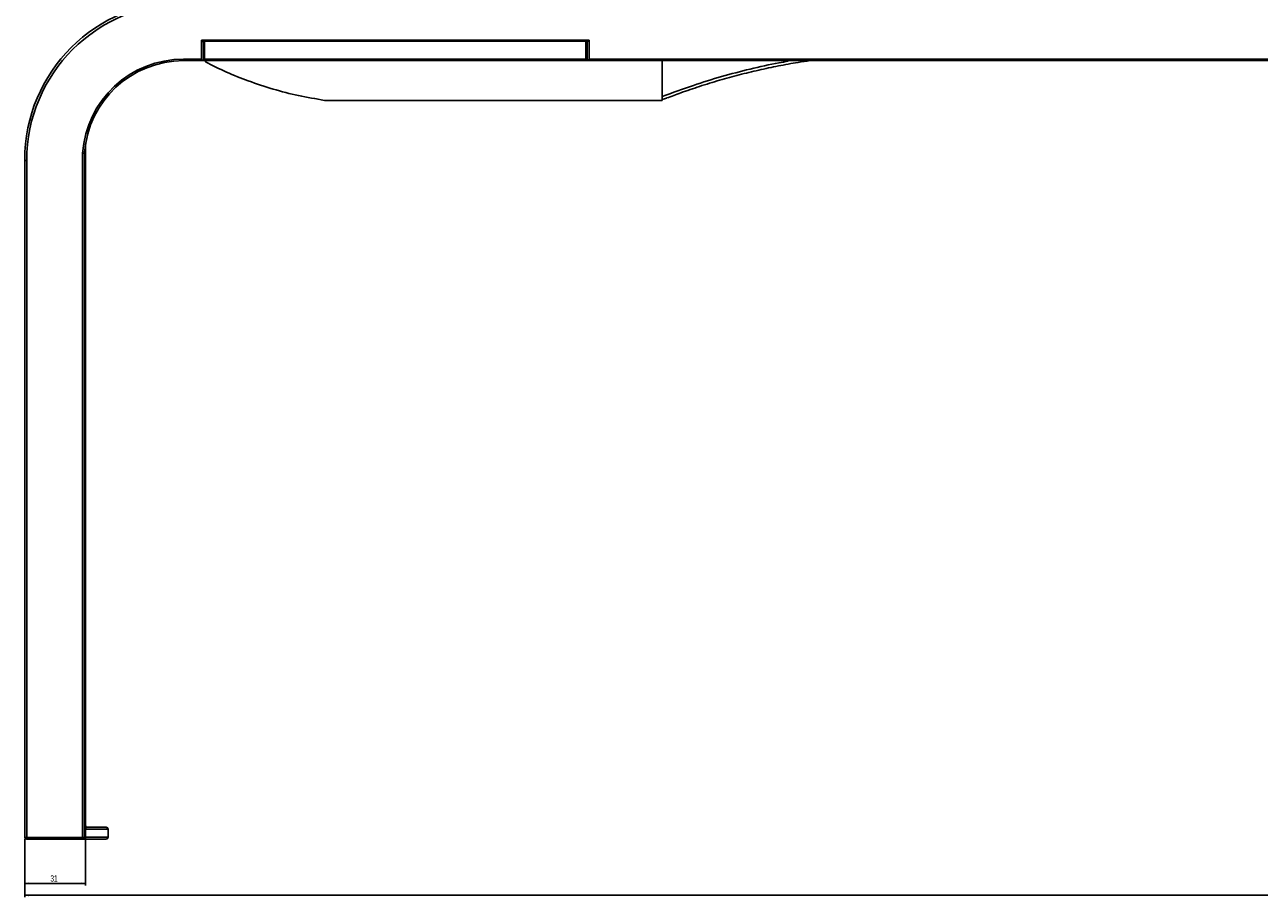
# Model space of a CAD drawing. Header units: millimetres. Extents: x 105 to 2940, y 116 to 1558.
# Tile 5 of 33: x 105 to 727, y 771 to 1211. Entities that reach past the tile are written whole.
import ezdxf

# ---------------------------------------------------------------- set-up
doc = ezdxf.new("R2010")
doc.units = ezdxf.units.MM
doc.layers.add('FORMAT', color=7, linetype='Continuous')
doc.styles.add('SLDTEXTSTYLE0', font='TXT', dxfattribs={"width": 0.605})
doc.dimstyles.new('SLDDIMSTYLE0', dxfattribs={"dimtxt": 3.081982, "dimasz": 2, "dimexe": 0, "dimexo": 0.0625, "dimgap": 0.770496, "dimtad": 1, "dimdec": 0, "dimrnd": 1e-09, "dimzin": 12, "dimdsep": 46, "dimtxsty": 'SLDTEXTSTYLE0', "dimsah": 1, "dimcen": 0.09, "dimadec": 0, "dimazin": 3, "dimtfac": 1, "dimtofl": 0, "dimtmove": 0, "dimatfit": 3, "dimfxl": 0, "dimfrac": 2, "dimtolj": 1, "dimtzin": 12, "dimarcsym": 0})
doc.dimstyles.new('SLDDIMSTYLE1', dxfattribs={"dimtxt": 3.081982, "dimasz": 2, "dimexe": 0, "dimexo": 0.0625, "dimgap": 0.770496, "dimtad": 1, "dimrnd": 1e-09, "dimzin": 12, "dimdsep": 46, "dimtxsty": 'SLDTEXTSTYLE0', "dimsah": 1, "dimcen": 0.09, "dimadec": 0, "dimazin": 3, "dimtfac": 1, "dimtofl": 0, "dimtmove": 0, "dimatfit": 3, "dimfxl": 0, "dimfrac": 2, "dimtolj": 1, "dimtzin": 12, "dimarcsym": 0})

# ---------------------------------------------------------------- blocks, each defined once
blk = doc.blocks.new('_D_1')
at = {"layer": 'FORMAT'}
for p, q in [((104.76, 800.52), (104.76, 771.2)), ((2124.76, 800.52), (2124.76, 771.2)), ((104.76, 772.19), (2124.76, 772.19))]:
    blk.add_line(p, q, dxfattribs=at)
for points in [[(104.76, 772.19), (106.76, 771.69), (106.76, 772.69)], [(2124.76, 772.19), (2122.76, 772.69), (2122.76, 771.69)]]:
    blk.add_solid(points, dxfattribs=at)
at = {"layer": 'FORMAT', "insert": (1110.06, 776.28), "char_height": 3.175, "attachment_point": 1, "style": 'SLDTEXTSTYLE0'}
blk.add_mtext('2020', dxfattribs=at)
blk = doc.blocks.new('_D_3')
at = {"layer": 'FORMAT'}
for p, q in [((135.42, 805.96), (135.42, 777.2)), ((104.76, 800.52), (104.76, 777.2)), ((104.76, 778.19), (135.42, 778.19))]:
    blk.add_line(p, q, dxfattribs=at)
for points in [[(104.76, 778.19), (106.76, 777.69), (106.76, 778.69)], [(135.42, 778.19), (133.42, 778.69), (133.42, 777.69)]]:
    blk.add_solid(points, dxfattribs=at)
at = {"layer": 'FORMAT', "insert": (117.74, 782.28), "char_height": 3.175, "attachment_point": 1, "style": 'SLDTEXTSTYLE0'}
blk.add_mtext('31', dxfattribs=at)

msp = doc.modelspace()

# ---------------------------------------------------------------- linework, layer by layer
at = {"color": 7, "linetype": 'Continuous', "lineweight": 25}
for p, q in [((193.76, 1202.737), (388.96, 1202.737)), ((193.76, 1193.248), (193.76, 1202.737)), ((194.76, 1201.63), (194.76, 1192.507)), ((195.36, 1202.357), (195.36, 1193.248)), ((387.36, 1202.357), (195.36, 1202.357)), ((387.36, 1202.357), (387.36, 1193.248)), ((387.96, 1192.507), (387.96, 1201.63)), ((388.96, 1202.737), (388.96, 1193.248)), ((195.36, 1197.507), (194.76, 1197.507)), ((387.96, 1197.507), (387.36, 1197.507)), ((184.76, 1193.248), (193.76, 1193.248)), ((184.76, 1193.248), (184.76, 1192.507)), ((194.726, 1192.507), (184.76, 1192.507)), ((194.76, 1192.507), (194.726, 1192.507)), ((194.76, 1192.507), (195.36, 1192.507)), ((195.36, 1193.248), (387.36, 1193.248)), ((195.36, 1192.507), (195.36, 1193.248)), ((387.36, 1192.507), (195.36, 1192.507)), ((195.76, 1192.507), (195.76, 1191.826)), ((387.36, 1193.248), (387.36, 1192.507)), ((387.36, 1192.507), (387.96, 1192.507)), ((387.994, 1192.507), (387.96, 1192.507)), ((2044.76, 1192.507), (387.994, 1192.507)), ((388.96, 1193.248), (2044.76, 1193.248)), ((425.76, 1172.507), (425.76, 1192.507)), ((255.76, 1172.507), (425.76, 1172.507)), ((135.422, 806.955), (135.422, 1150.615)), ((135.431, 806.99), (135.431, 1150.669)), ((133.888, 801.248), (133.888, 1145.862)), ((134.879, 1146.052), (134.879, 801.472)), ((104.76, 801.507), (104.76, 1142.507)), ((105.76, 1142.248), (105.76, 801.248)), ((135.431, 806.99), (135.422, 806.955)), ((146.76, 801.507), (146.76, 805.507)), ((105.76, 801.248), (133.888, 801.248)), ((105.76, 801.248), (105.76, 800.507)), ((133.888, 800.507), (105.76, 800.507)), ((133.888, 800.507), (133.888, 801.248))]:
    msp.add_line(p, q, dxfattribs=at)
at = {"color": 8, "linetype": 'Continuous', "lineweight": 25}
for p, q in [((195.36, 1202.13), (194.467, 1202.13)), ((388.253, 1202.13), (387.36, 1202.13))]:
    msp.add_line(p, q, dxfattribs=at)
at = {"color": 7, "linetype": 'Continuous', "lineweight": 25, "flags": 128}
msp.add_lwpolyline([(135.438, 806.561), (135.565, 806.527), (135.76, 806.507)], dxfattribs=at)
at = {"color": 7, "linetype": 'Continuous', "lineweight": 25}
for centre, radius, start, end in [((184.76, 1142.507), 80, 90, 180), ((184.76, 1142.248), 79, 90, 180), ((184.76, 1142.248), 51, 90, 175.937495), ((184.76, 1142.507), 50, 90, 175.790213), ((105.527, 1143.408), 1.183, 229.602635, 281.375509), ((145.76, 805.507), 1, 0.023314, 89.999955), ((105.527, 802.408), 1.183, 229.604997, 281.37466), ((105.76, 801.507), 1, 180, 270), ((134.079, 802.708), 1.472, 262.533881, 302.907226), ((133.884, 801.503), 0.995, 270.238473, 358.24547), ((145.76, 801.507), 1, 269.999996, 0.690666)]:
    msp.add_arc(centre, radius, start, end, dxfattribs=at)
at = {"color": 8, "linetype": 'Continuous', "lineweight": 25}
msp.add_arc((134.613, 805.507), 1.008, 358.067895, 27.605988, dxfattribs=at)
at = {"color": 7, "linetype": 'Continuous', "lineweight": 25}
for centre, major_axis, ratio, start_param, end_param in [((193.76, 1202.996), (0.991, -0.991), 0.1316525, 4.8432887, 5.6286868), ((193.76, 1201.63), (1, 0), 0.7071068, 0, 0.7853982), ((388.96, 1201.63), (1, 0), 0.7071068, 2.3561945, 3.1415927), ((388.96, 1202.996), (0.991, 0.991), 0.1316525, 3.7960911, 4.5814893), ((193.76, 1193.507), (0.991, -0.991), 0.1316525, 4.8432887, 6.1522856), ((388.96, 1193.507), (0.991, 0.991), 0.1316525, 3.2724923, 4.5814893)]:
    msp.add_ellipse(centre, major_axis=major_axis, ratio=ratio, start_param=start_param, end_param=end_param, dxfattribs=at)
for points, knots in [([(195.76, 1191.826), (199.297, 1190.08), (206.359, 1186.594), (217.747, 1182.034), (229.827, 1178.051), (242.651, 1174.732), (251.377, 1173.251), (255.76, 1172.507)], [0, 0, 0, 0, 0.186886, 0.3730615, 0.580734, 0.7893904, 1, 1, 1, 1]), ([(428.085, 1173.691), (430.457, 1174.568), (435.926, 1176.59), (444.798, 1179.61), (454.582, 1182.637), (464.534, 1185.377), (474.404, 1187.781), (484.311, 1189.863), (492.948, 1191.449), (498.298, 1192.217), (500.318, 1192.507)], [0, 0, 0, 0, 0.1016237, 0.2343139, 0.3763366, 0.512663, 0.6483314, 0.7835601, 0.9183107, 1, 1, 1, 1]), ([(428.098, 1173.658), (428.084, 1173.651), (427.401, 1173.317), (426.572, 1173.163), (425.76, 1173.013)], [0, 0, 0, 0, 0.0204679, 1, 1, 1, 1]), ([(133.888, 1145.862), (133.896, 1145.861), (133.925, 1145.86), (134.065, 1145.858), (134.307, 1145.866), (134.589, 1145.906), (134.8, 1145.97), (134.853, 1146.025), (134.879, 1146.052)], [0, 0, 0, 0, 0.0169097, 0.0597672, 0.2949715, 0.5300327, 0.7650302, 1, 1, 1, 1]), ([(134.895, 1146.178), (134.894, 1146.16), (134.891, 1146.124), (134.886, 1146.083), (134.882, 1146.06), (134.88, 1146.054), (134.879, 1146.052)], [0, 0, 0, 0, 0.3525468, 0.7076852, 0.8814352, 1, 1, 1, 1]), ([(135.422, 806.955), (135.424, 806.771), (135.429, 806.374), (135.47, 805.888), (135.535, 805.54), (135.591, 805.495), (135.62, 805.473)], [0, 0, 0, 0, 0.2226536, 0.4807028, 0.7403512, 1, 1, 1, 1]), ([(135.498, 805.931), (135.497, 805.933), (135.496, 805.937), (135.477, 806.037), (135.453, 806.261), (135.433, 806.594), (135.433, 806.877), (135.434, 806.997)], [0, 0, 0, 0, 0.0906008, 0.2488401, 0.4756732, 0.7792776, 1, 1, 1, 1]), ([(135.511, 806.565), (135.496, 806.7), (135.463, 807.013), (135.434, 807.542), (135.434, 807.881), (135.434, 808.019)], [0, 0, 0, 0, 0.31197985, 0.72119255, 1, 1, 1, 1]), ([(135.443, 806.507), (136.863, 806.507), (139.99, 806.507), (143.148, 806.507), (145.355, 806.507), (145.625, 806.507), (145.76, 806.507)], [0, 0, 0, 0, 0.21655088, 0.47708183, 0.73840775, 1, 1, 1, 1]), ([(145.687, 800.507), (145.697, 800.507), (145.731, 800.507), (144.832, 800.507), (143.084, 800.507), (140.711, 800.507), (137.967, 800.507), (135.248, 800.507), (133.888, 800.507)], [0, 0, 0, 0, 0.0871223, 0.301656, 0.5163614, 0.6371035, 0.8184999, 1, 1, 1, 1])]:
    msp.add_open_spline(points, degree=3, knots=knots, dxfattribs=at)
at = {"color": 8, "linetype": 'Continuous', "lineweight": 25}
for points, knots in [([(425.76, 1174.388), (430.99, 1176.332), (440.859, 1180.001), (455.677, 1184.574), (470.076, 1188.334), (481.259, 1190.865), (487.669, 1191.925), (489.179, 1192.175)], [0, 0, 0, 0, 0.2540844, 0.4795277, 0.7050835, 0.9305202, 1, 1, 1, 1]), ([(146.756, 805.507), (146.757, 805.507), (146.787, 805.507), (146.691, 805.505), (146.518, 805.501), (145.264, 805.494), (142.75, 805.486), (139.521, 805.48), (136.92, 805.475), (135.62, 805.473)], [0, 0, 0, 0, 0.0015333, 0.0314251, 0.1509957, 0.3901579, 0.6295432, 0.8147198, 1, 1, 1, 1]), ([(134.879, 801.472), (134.966, 801.472), (135.403, 801.473), (136.333, 801.474), (137.932, 801.477), (140.048, 801.481), (142.117, 801.485), (144.347, 801.491), (145.706, 801.496), (146.462, 801.501), (146.772, 801.505), (146.708, 801.507), (146.687, 801.507)], [0, 0, 0, 0, 0.0110756, 0.055378, 0.1218314, 0.2326019, 0.380275, 0.4984716, 0.7348724, 0.8238224, 0.9424579, 1, 1, 1, 1])]:
    msp.add_open_spline(points, degree=3, knots=knots, dxfattribs=at)

# ---------------------------------------------------------------- dimensions: what is measured, and where the dimension line sits
at = {"layer": 'FORMAT'}
dim = msp.add_linear_dim(base=(135.422, 778.187), p1=(104.76, 801.507), p2=(135.422, 806.955), dimstyle='SLDDIMSTYLE0', dxfattribs=at)
dim.commit()
dim.dimension.update_dxf_attribs({"geometry": '_D_3', "text_midpoint": (120.091, 778.187), "dimtype": 160})
dim = msp.add_linear_dim(base=(2124.76, 772.187), p1=(104.76, 801.507), p2=(2124.76, 801.507), angle=0, dimstyle='SLDDIMSTYLE1', dxfattribs=at)
dim.commit()
dim.dimension.update_dxf_attribs({"geometry": '_D_1', "text_midpoint": (1114.76, 772.187), "dimtype": 160})

doc.saveas('drawing.dxf')
